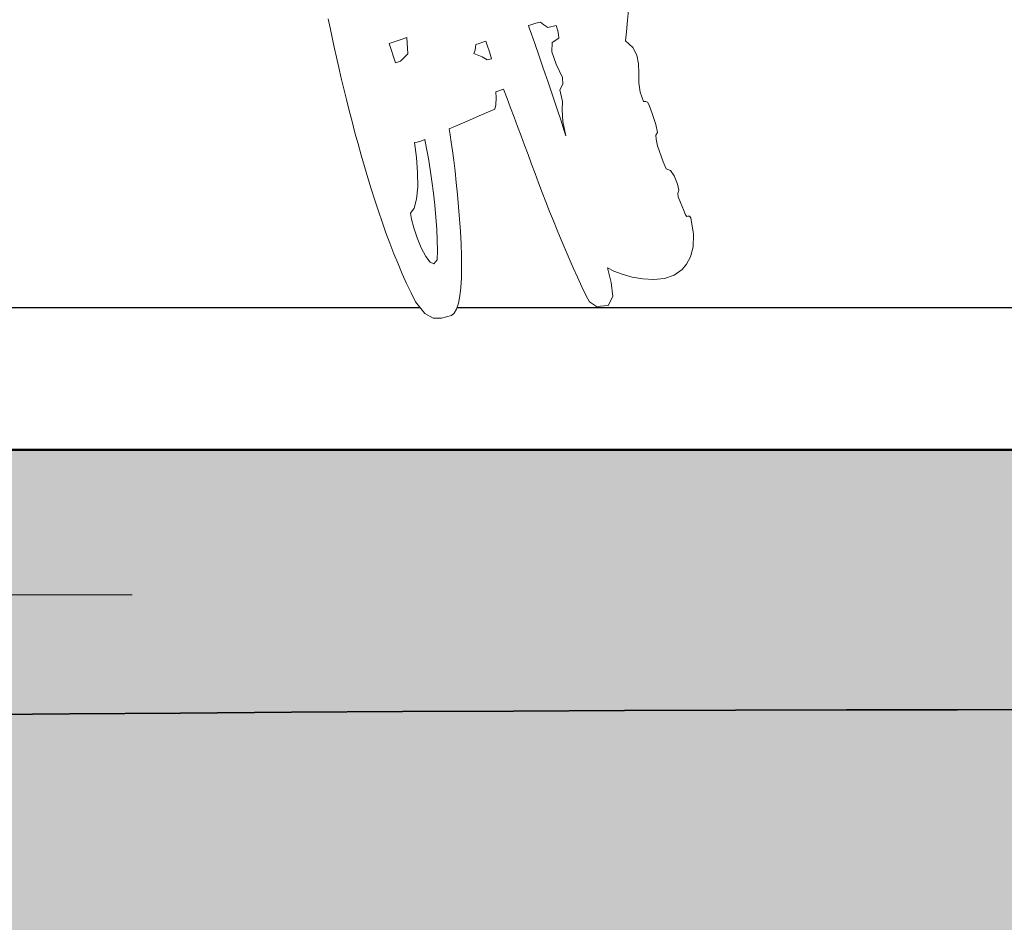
# Model space of a CAD drawing. Header units: millimetres. Extents: x -878215 to -835501, y 145651 to 160658.
# Tile 9 of 16: x -847095 to -846263, y 151701 to 152463. Entities that reach past the tile are written whole.
import ezdxf

# ---------------------------------------------------------------- set-up
doc = ezdxf.new("R2010")
doc.units = ezdxf.units.MM
doc.header["$XCLIPFRAME"] = 2
doc.linetypes.add('Tracejada', pattern=[6.35, 3.175, -3.175])
for name, color, linetype, lineweight in [('A-DETL', 90, 'Continuous', 5), ('A-DETL-GENF', 92, 'Continuous', 5), ('A-FLOR', 192, 'Continuous', 5), ('G-ANNO-DIMS', 111, 'Continuous', 5), ('G-ANNO-REFR', 1, 'Tracejada', 5)]:
    doc.layers.add(name, color=color, linetype=linetype, lineweight=lineweight)
picture_1 = doc.add_image_def('image1.png', size_in_pixel=(1000, 904))
picture_2 = doc.add_image_def('image2.png', size_in_pixel=(1556, 1639))

# ---------------------------------------------------------------- blocks, each defined once
blk = doc.blocks.new('CICLISTA DEFRENTE - CICLISTA DEFRENTE-3531129-TRECHO 1 - CORTE ARQUIBANCADA')
at = {"layer": 'A-DETL-GENF'}
for p, q in [((-846581.53, 152463.06), (-846580.55, 152474.21)), ((-846580.55, 152474.21), (-846581.53, 152463.06)), ((-846834.38, 152464.14), (-846832.78, 152456.39)), ((-846832.78, 152456.39), (-846834.38, 152464.14)), ((-846665.23, 152458.32), (-846663.24, 152459)), ((-846665.23, 152458.32), (-846663.24, 152459)), ((-846664.57, 152456.43), (-846665.23, 152458.32)), ((-846664.57, 152456.43), (-846665.23, 152458.32)), ((-846663.24, 152459), (-846659.03, 152460.34)), ((-846663.24, 152459), (-846659.03, 152460.34)), ((-846659.03, 152460.34), (-846655.19, 152461.3)), ((-846659.03, 152460.34), (-846655.19, 152461.3)), ((-846655.19, 152461.3), (-846652.43, 152459.02)), ((-846655.19, 152461.3), (-846652.43, 152459.02)), ((-846652.43, 152459.02), (-846648.99, 152456.69)), ((-846652.43, 152459.02), (-846648.99, 152456.69)), ((-846648.99, 152456.69), (-846641.96, 152458.53)), ((-846648.99, 152456.69), (-846641.96, 152458.53)), ((-846641.96, 152458.53), (-846640.49, 152454.01)), ((-846641.96, 152458.53), (-846640.49, 152454.01)), ((-846582.45, 152453.23), (-846581.53, 152463.06)), ((-846581.53, 152463.06), (-846582.45, 152453.23)), ((-846832.78, 152456.39), (-846831.08, 152448.37)), ((-846831.08, 152448.37), (-846832.78, 152456.39)), ((-846831.08, 152448.37), (-846829.3, 152440.11)), ((-846829.3, 152440.11), (-846831.08, 152448.37)), ((-846772.85, 152446.63), (-846768.12, 152448.28)), ((-846772.85, 152446.63), (-846768.12, 152448.28)), ((-846768.12, 152448.28), (-846767.1, 152434.4)), ((-846768.12, 152448.28), (-846767.1, 152434.4)), ((-846662.75, 152451.23), (-846664.57, 152456.43)), ((-846662.75, 152451.23), (-846664.57, 152456.43)), ((-846660.02, 152443.37), (-846662.75, 152451.23)), ((-846660.02, 152443.37), (-846662.75, 152451.23)), ((-846640.49, 152454.01), (-846639.79, 152450.81)), ((-846640.49, 152454.01), (-846639.79, 152450.81)), ((-846639.79, 152450.81), (-846639.61, 152447.85)), ((-846639.79, 152450.81), (-846639.61, 152447.85)), ((-846583.25, 152445.51), (-846582.45, 152453.23)), ((-846582.45, 152453.23), (-846583.25, 152445.51)), ((-846829.3, 152440.11), (-846827.43, 152431.62)), ((-846827.43, 152431.62), (-846829.3, 152440.11)), ((-846783.07, 152443.37), (-846779.62, 152444.45)), ((-846783.07, 152443.37), (-846779.62, 152444.45)), ((-846781.68, 152439.11), (-846783.07, 152443.37)), ((-846781.68, 152439.11), (-846783.07, 152443.37)), ((-846779.62, 152444.45), (-846772.85, 152446.63)), ((-846779.62, 152444.45), (-846772.85, 152446.63)), ((-846710.44, 152437.48), (-846710.1, 152440.08)), ((-846710.44, 152437.48), (-846710.1, 152440.08)), ((-846710.1, 152440.08), (-846709.84, 152442.3)), ((-846710.1, 152440.08), (-846709.84, 152442.3)), ((-846709.84, 152442.3), (-846706.87, 152443.27)), ((-846709.84, 152442.3), (-846706.87, 152443.27)), ((-846706.87, 152443.27), (-846703.71, 152444.33)), ((-846706.87, 152443.27), (-846703.71, 152444.33)), ((-846703.71, 152444.33), (-846701.3, 152445.29)), ((-846703.71, 152444.33), (-846701.3, 152445.29)), ((-846701.3, 152445.29), (-846700.22, 152441.8)), ((-846701.3, 152445.29), (-846700.22, 152441.8)), ((-846700.22, 152441.8), (-846698.33, 152436.26)), ((-846700.22, 152441.8), (-846698.33, 152436.26)), ((-846656.6, 152433.52), (-846660.02, 152443.37)), ((-846656.6, 152433.52), (-846660.02, 152443.37)), ((-846645.36, 152444.03), (-846645.4, 152436.17)), ((-846645.36, 152444.03), (-846645.4, 152436.17)), ((-846639.61, 152447.85), (-846645.36, 152444.03)), ((-846639.61, 152447.85), (-846645.36, 152444.03)), ((-846576.99, 152439.9), (-846583.25, 152445.51)), ((-846583.25, 152445.51), (-846576.99, 152439.9)), ((-846573.67, 152433.31), (-846576.99, 152439.9)), ((-846576.99, 152439.9), (-846573.67, 152433.31)), ((-846827.43, 152431.62), (-846825.47, 152422.94)), ((-846825.47, 152422.94), (-846827.43, 152431.62)), ((-846779.11, 152431.2), (-846781.68, 152439.11)), ((-846779.11, 152431.2), (-846781.68, 152439.11)), ((-846767.1, 152434.4), (-846773.48, 152428.29)), ((-846767.1, 152434.4), (-846773.48, 152428.29)), ((-846711.55, 152434.83), (-846710.44, 152437.48)), ((-846711.55, 152434.83), (-846710.44, 152437.48)), ((-846708.52, 152433.73), (-846711.55, 152434.83)), ((-846708.52, 152433.73), (-846711.55, 152434.83)), ((-846704.26, 152432.02), (-846708.52, 152433.73)), ((-846704.26, 152432.02), (-846708.52, 152433.73)), ((-846700.24, 152429.5), (-846704.26, 152432.02)), ((-846700.24, 152429.5), (-846704.26, 152432.02)), ((-846698.33, 152436.26), (-846696.39, 152430.35)), ((-846698.33, 152436.26), (-846696.39, 152430.35)), ((-846652.75, 152422.36), (-846656.6, 152433.52)), ((-846652.75, 152422.36), (-846656.6, 152433.52)), ((-846645.4, 152436.17), (-846641.8, 152425.82)), ((-846645.4, 152436.17), (-846641.8, 152425.82)), ((-846572.36, 152425.99), (-846573.67, 152433.31)), ((-846573.67, 152433.31), (-846572.36, 152425.99)), ((-846777.73, 152426.93), (-846779.11, 152431.2)), ((-846777.73, 152426.93), (-846779.11, 152431.2)), ((-846773.48, 152428.29), (-846777.73, 152426.93)), ((-846773.48, 152428.29), (-846777.73, 152426.93)), ((-846698.96, 152429.67), (-846700.24, 152429.5)), ((-846698.96, 152429.67), (-846700.24, 152429.5)), ((-846697.53, 152430.03), (-846698.96, 152429.67)), ((-846697.53, 152430.03), (-846698.96, 152429.67)), ((-846696.39, 152430.35), (-846697.53, 152430.03)), ((-846696.39, 152430.35), (-846697.53, 152430.03)), ((-846641.8, 152425.82), (-846636.62, 152414.55)), ((-846641.8, 152425.82), (-846636.62, 152414.55)), ((-846572.09, 152418.18), (-846572.36, 152425.99)), ((-846572.36, 152425.99), (-846572.09, 152418.18)), ((-846825.47, 152422.94), (-846823.42, 152414.08)), ((-846823.42, 152414.08), (-846825.47, 152422.94)), ((-846648.7, 152410.56), (-846652.75, 152422.36)), ((-846648.7, 152410.56), (-846652.75, 152422.36)), ((-846571.92, 152410.12), (-846572.09, 152418.18)), ((-846572.09, 152418.18), (-846571.92, 152410.12)), ((-846823.42, 152414.08), (-846821.29, 152405.06)), ((-846821.29, 152405.06), (-846823.42, 152414.08)), ((-846644.69, 152398.77), (-846648.7, 152410.56)), ((-846644.69, 152398.77), (-846648.7, 152410.56)), ((-846636.38, 152408.91), (-846638.85, 152404.04)), ((-846636.38, 152408.91), (-846638.85, 152404.04)), ((-846636.62, 152414.55), (-846636.38, 152408.91)), ((-846636.62, 152414.55), (-846636.38, 152408.91)), ((-846570.9, 152402.07), (-846571.92, 152410.12)), ((-846571.92, 152410.12), (-846570.9, 152402.07)), ((-846821.29, 152405.06), (-846819.06, 152395.9)), ((-846819.06, 152395.9), (-846821.29, 152405.06)), ((-846692.98, 152402.38), (-846691.12, 152402.99)), ((-846691.12, 152402.99), (-846692.98, 152402.38)), ((-846692.58, 152397.38), (-846692.98, 152402.38)), ((-846692.98, 152402.38), (-846692.58, 152397.38)), ((-846691.12, 152402.99), (-846688.93, 152403.84)), ((-846688.93, 152403.84), (-846691.12, 152402.99)), ((-846688.93, 152403.84), (-846686.36, 152404.73)), ((-846686.36, 152404.73), (-846688.93, 152403.84)), ((-846686.36, 152404.73), (-846683.37, 152396.89)), ((-846683.37, 152396.89), (-846686.36, 152404.73)), ((-846640.96, 152387.68), (-846644.69, 152398.77)), ((-846640.96, 152387.68), (-846644.69, 152398.77)), ((-846638.85, 152404.04), (-846636.62, 152394.27)), ((-846638.85, 152404.04), (-846636.62, 152394.27)), ((-846568.09, 152394.27), (-846570.9, 152402.07)), ((-846570.9, 152402.07), (-846568.09, 152394.27)), ((-846819.06, 152395.9), (-846816.75, 152386.64)), ((-846816.75, 152386.64), (-846819.06, 152395.9)), ((-846693.62, 152387.65), (-846692.74, 152391.38)), ((-846692.74, 152391.38), (-846693.62, 152387.65)), ((-846692.74, 152391.38), (-846692.58, 152397.38)), ((-846692.58, 152397.38), (-846692.74, 152391.38)), ((-846683.37, 152396.89), (-846680.4, 152389.02)), ((-846680.4, 152389.02), (-846683.37, 152396.89)), ((-846636.62, 152394.27), (-846636.9, 152387.27)), ((-846636.62, 152394.27), (-846636.9, 152387.27)), ((-846566.16, 152394.15), (-846568.09, 152394.27)), ((-846568.09, 152394.27), (-846566.16, 152394.15)), ((-846564.69, 152393.61), (-846566.16, 152394.15)), ((-846566.16, 152394.15), (-846564.69, 152393.61)), ((-846563.18, 152391.07), (-846564.69, 152393.61)), ((-846564.69, 152393.61), (-846563.18, 152391.07)), ((-846560.69, 152384.19), (-846563.18, 152391.07)), ((-846563.18, 152391.07), (-846560.69, 152384.19)), ((-846816.75, 152386.64), (-846814.35, 152377.28)), ((-846814.35, 152377.28), (-846816.75, 152386.64)), ((-846717.02, 152377.75), (-846705.03, 152382.89)), ((-846705.03, 152382.89), (-846717.02, 152377.75)), ((-846705.03, 152382.89), (-846693.62, 152387.65)), ((-846693.62, 152387.65), (-846705.03, 152382.89)), ((-846680.4, 152389.02), (-846677.45, 152381.12)), ((-846677.45, 152381.12), (-846680.4, 152389.02)), ((-846637.75, 152377.95), (-846640.96, 152387.68)), ((-846637.75, 152377.95), (-846640.96, 152387.68)), ((-846636.9, 152387.27), (-846636.13, 152377.22)), ((-846636.9, 152387.27), (-846636.13, 152377.22)), ((-846557.63, 152374.89), (-846560.69, 152384.19)), ((-846560.69, 152384.19), (-846557.63, 152374.89)), ((-846814.35, 152377.28), (-846811.87, 152367.85)), ((-846811.87, 152367.85), (-846814.35, 152377.28)), ((-846732.26, 152371.22), (-846726.97, 152373.45)), ((-846726.97, 152373.45), (-846732.26, 152371.22)), ((-846726.97, 152373.45), (-846717.02, 152377.75)), ((-846717.02, 152377.75), (-846726.97, 152373.45)), ((-846677.45, 152381.12), (-846674.5, 152373.2)), ((-846674.5, 152373.2), (-846677.45, 152381.12)), ((-846635.3, 152370.25), (-846637.75, 152377.95)), ((-846635.3, 152370.25), (-846637.75, 152377.95)), ((-846636.13, 152377.22), (-846633.84, 152365.24)), ((-846636.13, 152377.22), (-846633.84, 152365.24)), ((-846556.14, 152368.01), (-846557.63, 152374.89)), ((-846557.63, 152374.89), (-846556.14, 152368.01)), ((-846811.87, 152367.85), (-846809.3, 152358.37)), ((-846809.3, 152358.37), (-846811.87, 152367.85)), ((-846731.42, 152366.2), (-846732.26, 152371.22)), ((-846732.26, 152371.22), (-846731.42, 152366.2)), ((-846730.48, 152359.95), (-846731.42, 152366.2)), ((-846731.42, 152366.2), (-846730.48, 152359.95)), ((-846674.5, 152373.2), (-846671.55, 152365.27)), ((-846671.55, 152365.27), (-846674.5, 152373.2)), ((-846671.55, 152365.27), (-846668.6, 152357.31)), ((-846668.6, 152357.31), (-846671.55, 152365.27)), ((-846633.84, 152365.24), (-846635.3, 152370.25)), ((-846633.84, 152365.24), (-846635.3, 152370.25)), ((-846557.75, 152365.8), (-846556.14, 152368.01)), ((-846556.14, 152368.01), (-846557.75, 152365.8)), ((-846557.51, 152362.54), (-846557.75, 152365.8)), ((-846557.75, 152365.8), (-846557.51, 152362.54)), ((-846809.3, 152358.37), (-846806.64, 152348.86)), ((-846806.64, 152348.86), (-846809.3, 152358.37)), ((-846761.51, 152359.47), (-846759.33, 152359.91)), ((-846761.51, 152359.47), (-846759.33, 152359.91)), ((-846759.83, 152346.95), (-846761.51, 152359.47)), ((-846759.83, 152346.95), (-846761.51, 152359.47)), ((-846759.33, 152359.91), (-846756.21, 152360.82)), ((-846759.33, 152359.91), (-846756.21, 152360.82)), ((-846756.21, 152360.82), (-846752.75, 152362.25)), ((-846756.21, 152360.82), (-846752.75, 152362.25)), ((-846752.75, 152362.25), (-846751.32, 152354.61)), ((-846752.75, 152362.25), (-846751.32, 152354.61)), ((-846729.46, 152352.62), (-846730.48, 152359.95)), ((-846730.48, 152359.95), (-846729.46, 152352.62)), ((-846668.6, 152357.31), (-846665.65, 152349.35)), ((-846665.65, 152349.35), (-846668.6, 152357.31)), ((-846556.14, 152356.91), (-846557.51, 152362.54)), ((-846557.51, 152362.54), (-846556.14, 152356.91)), ((-846551.61, 152343.23), (-846556.14, 152356.91)), ((-846556.14, 152356.91), (-846551.61, 152343.23)), ((-846806.64, 152348.86), (-846803.9, 152339.35)), ((-846803.9, 152339.35), (-846806.64, 152348.86)), ((-846751.32, 152354.61), (-846749.83, 152346.05)), ((-846751.32, 152354.61), (-846749.83, 152346.05)), ((-846728.39, 152344.38), (-846729.46, 152352.62)), ((-846729.46, 152352.62), (-846728.39, 152344.38)), ((-846665.65, 152349.35), (-846662.67, 152341.37)), ((-846662.67, 152341.37), (-846665.65, 152349.35)), ((-846758.93, 152334.17), (-846759.83, 152346.95)), ((-846758.93, 152334.17), (-846759.83, 152346.95)), ((-846749.83, 152346.05), (-846748.35, 152336.75)), ((-846749.83, 152346.05), (-846748.35, 152336.75)), ((-846727.31, 152335.37), (-846728.39, 152344.38)), ((-846728.39, 152344.38), (-846727.31, 152335.37)), ((-846662.67, 152341.37), (-846659.68, 152333.38)), ((-846659.68, 152333.38), (-846662.67, 152341.37)), ((-846548.93, 152337.29), (-846551.61, 152343.23)), ((-846551.61, 152343.23), (-846548.93, 152337.29)), ((-846803.9, 152339.35), (-846801.08, 152329.85)), ((-846801.08, 152329.85), (-846803.9, 152339.35)), ((-846758.89, 152322.09), (-846758.93, 152334.17)), ((-846758.89, 152322.09), (-846758.93, 152334.17)), ((-846748.35, 152336.75), (-846746.92, 152326.93)), ((-846748.35, 152336.75), (-846746.92, 152326.93)), ((-846726.24, 152325.75), (-846727.31, 152335.37)), ((-846727.31, 152335.37), (-846726.24, 152325.75)), ((-846659.68, 152333.38), (-846656.67, 152325.39)), ((-846656.67, 152325.39), (-846659.68, 152333.38)), ((-846545.25, 152335.99), (-846548.93, 152337.29)), ((-846548.93, 152337.29), (-846545.25, 152335.99)), ((-846542.19, 152331.44), (-846545.25, 152335.99)), ((-846545.25, 152335.99), (-846542.19, 152331.44)), ((-846801.08, 152329.85), (-846798.16, 152320.39)), ((-846798.16, 152320.39), (-846801.08, 152329.85)), ((-846746.92, 152326.93), (-846745.6, 152316.79)), ((-846746.92, 152326.93), (-846745.6, 152316.79)), ((-846725.21, 152315.67), (-846726.24, 152325.75)), ((-846726.24, 152325.75), (-846725.21, 152315.67)), ((-846656.67, 152325.39), (-846653.62, 152317.39)), ((-846653.62, 152317.39), (-846656.67, 152325.39)), ((-846539.42, 152324.32), (-846542.19, 152331.44)), ((-846542.19, 152331.44), (-846539.42, 152324.32)), ((-846538.21, 152319.34), (-846539.42, 152324.32)), ((-846539.42, 152324.32), (-846538.21, 152319.34)), ((-846798.16, 152320.39), (-846795.17, 152310.99)), ((-846795.17, 152310.99), (-846798.16, 152320.39)), ((-846759.81, 152311.7), (-846758.89, 152322.09)), ((-846759.81, 152311.7), (-846758.89, 152322.09)), ((-846745.6, 152316.79), (-846744.42, 152306.52)), ((-846745.6, 152316.79), (-846744.42, 152306.52)), ((-846724.27, 152305.29), (-846725.21, 152315.67)), ((-846725.21, 152315.67), (-846724.27, 152305.29)), ((-846653.62, 152317.39), (-846650.54, 152309.39)), ((-846650.54, 152309.39), (-846653.62, 152317.39)), ((-846539.19, 152316.53), (-846538.21, 152319.34)), ((-846538.21, 152319.34), (-846539.19, 152316.53)), ((-846538.71, 152313.68), (-846539.19, 152316.53)), ((-846539.19, 152316.53), (-846538.71, 152313.68)), ((-846795.17, 152310.99), (-846792.09, 152301.67)), ((-846792.09, 152301.67), (-846795.17, 152310.99)), ((-846761.79, 152303.98), (-846759.81, 152311.7)), ((-846761.79, 152303.98), (-846759.81, 152311.7)), ((-846650.54, 152309.39), (-846647.41, 152301.4)), ((-846647.41, 152301.4), (-846650.54, 152309.39)), ((-846536.71, 152308.88), (-846538.71, 152313.68)), ((-846538.71, 152313.68), (-846536.71, 152308.88)), ((-846534.14, 152301.99), (-846536.71, 152308.88)), ((-846536.71, 152308.88), (-846534.14, 152301.99)), ((-846792.09, 152301.67), (-846788.93, 152292.45)), ((-846788.93, 152292.45), (-846792.09, 152301.67)), ((-846764.92, 152299.91), (-846761.79, 152303.98)), ((-846764.92, 152299.91), (-846761.79, 152303.98)), ((-846764.19, 152294.85), (-846764.92, 152299.91)), ((-846764.19, 152294.85), (-846764.92, 152299.91)), ((-846744.42, 152306.52), (-846743.44, 152296.33)), ((-846744.42, 152306.52), (-846743.44, 152296.33)), ((-846723.43, 152294.77), (-846724.27, 152305.29)), ((-846724.27, 152305.29), (-846723.43, 152294.77)), ((-846647.41, 152301.4), (-846644.24, 152293.4)), ((-846644.24, 152293.4), (-846647.41, 152301.4)), ((-846532.66, 152298.33), (-846534.14, 152301.99)), ((-846534.14, 152301.99), (-846532.66, 152298.33)), ((-846788.93, 152292.45), (-846785.68, 152283.36)), ((-846785.68, 152283.36), (-846788.93, 152292.45)), ((-846762.23, 152287.47), (-846764.19, 152294.85)), ((-846762.23, 152287.47), (-846764.19, 152294.85)), ((-846743.44, 152296.33), (-846742.71, 152286.43)), ((-846743.44, 152296.33), (-846742.71, 152286.43)), ((-846722.73, 152284.25), (-846723.43, 152294.77)), ((-846723.43, 152294.77), (-846722.73, 152284.25)), ((-846644.24, 152293.4), (-846641.02, 152285.42)), ((-846641.02, 152285.42), (-846644.24, 152293.4)), ((-846531.38, 152297.14), (-846532.66, 152298.33)), ((-846532.66, 152298.33), (-846531.38, 152297.14)), ((-846530.54, 152297.33), (-846531.38, 152297.14)), ((-846531.38, 152297.14), (-846530.54, 152297.33)), ((-846529.29, 152297.23), (-846530.54, 152297.33)), ((-846530.54, 152297.33), (-846529.29, 152297.23)), ((-846528.17, 152295.86), (-846529.29, 152297.23)), ((-846529.29, 152297.23), (-846528.17, 152295.86)), ((-846525.79, 152282.11), (-846528.17, 152295.86)), ((-846528.17, 152295.86), (-846525.79, 152282.11)), ((-846785.68, 152283.36), (-846782.35, 152274.41)), ((-846782.35, 152274.41), (-846785.68, 152283.36)), ((-846759.35, 152278.96), (-846762.23, 152287.47)), ((-846759.35, 152278.96), (-846762.23, 152287.47)), ((-846742.71, 152286.43), (-846742.28, 152277)), ((-846742.71, 152286.43), (-846742.28, 152277)), ((-846722.21, 152273.89), (-846722.73, 152284.25)), ((-846722.73, 152284.25), (-846722.21, 152273.89)), ((-846641.02, 152285.42), (-846637.74, 152277.44)), ((-846637.74, 152277.44), (-846641.02, 152285.42)), ((-846526.09, 152271.31), (-846525.79, 152282.11)), ((-846525.79, 152282.11), (-846526.09, 152271.31)), ((-846782.35, 152274.41), (-846778.94, 152265.63)), ((-846778.94, 152265.63), (-846782.35, 152274.41)), ((-846755.87, 152270.48), (-846759.35, 152278.96)), ((-846755.87, 152270.48), (-846759.35, 152278.96)), ((-846742.28, 152277), (-846742.2, 152268.27)), ((-846742.28, 152277), (-846742.2, 152268.27)), ((-846721.88, 152263.85), (-846722.21, 152273.89)), ((-846722.21, 152273.89), (-846721.88, 152263.85)), ((-846637.74, 152277.44), (-846634.4, 152269.47)), ((-846634.4, 152269.47), (-846637.74, 152277.44)), ((-846778.94, 152265.63), (-846775.44, 152257.04)), ((-846775.44, 152257.04), (-846778.94, 152265.63)), ((-846752.13, 152263.22), (-846755.87, 152270.48)), ((-846752.13, 152263.22), (-846755.87, 152270.48)), ((-846742.2, 152268.27), (-846742.51, 152260.42)), ((-846742.2, 152268.27), (-846742.51, 152260.42)), ((-846634.4, 152269.47), (-846630.99, 152261.52)), ((-846630.99, 152261.52), (-846634.4, 152269.47)), ((-846528.3, 152263.03), (-846526.09, 152271.31)), ((-846526.09, 152271.31), (-846528.3, 152263.03)), ((-846775.44, 152257.04), (-846771.87, 152248.65)), ((-846771.87, 152248.65), (-846775.44, 152257.04)), ((-846748.44, 152258.34), (-846752.13, 152263.22)), ((-846748.44, 152258.34), (-846752.13, 152263.22)), ((-846745.12, 152257.01), (-846748.44, 152258.34)), ((-846745.12, 152257.01), (-846748.44, 152258.34)), ((-846742.51, 152260.42), (-846745.12, 152257.01)), ((-846742.51, 152260.42), (-846745.12, 152257.01)), ((-846721.79, 152254.28), (-846721.88, 152263.85)), ((-846721.88, 152263.85), (-846721.79, 152254.28)), ((-846630.99, 152261.52), (-846627.5, 152253.58)), ((-846627.5, 152253.58), (-846630.99, 152261.52)), ((-846531.66, 152256.84), (-846528.3, 152263.03)), ((-846528.3, 152263.03), (-846531.66, 152256.84)), ((-846771.87, 152248.65), (-846768.21, 152240.5)), ((-846768.21, 152240.5), (-846771.87, 152248.65)), ((-846721.97, 152245.34), (-846721.79, 152254.28)), ((-846721.79, 152254.28), (-846721.97, 152245.34)), ((-846627.5, 152253.58), (-846623.94, 152245.66)), ((-846623.94, 152245.66), (-846627.5, 152253.58)), ((-846595.5, 152241.43), (-846598.41, 152253.8)), ((-846598.41, 152253.8), (-846593.11, 152251)), ((-846593.11, 152251), (-846598.41, 152253.8)), ((-846598.41, 152253.8), (-846595.5, 152241.43)), ((-846593.11, 152251), (-846586.05, 152248.26)), ((-846586.05, 152248.26), (-846593.11, 152251)), ((-846542.27, 152247.48), (-846535.43, 152252.31)), ((-846535.43, 152252.31), (-846542.27, 152247.48)), ((-846535.43, 152252.31), (-846531.66, 152256.84)), ((-846531.66, 152256.84), (-846535.43, 152252.31)), ((-846768.21, 152240.5), (-846764.47, 152232.61)), ((-846764.47, 152232.61), (-846768.21, 152240.5)), ((-846722.44, 152237.17), (-846721.97, 152245.34)), ((-846721.97, 152245.34), (-846722.44, 152237.17)), ((-846623.94, 152245.66), (-846620.29, 152237.77)), ((-846620.29, 152237.77), (-846623.94, 152245.66)), ((-846594.06, 152229.39), (-846595.5, 152241.43)), ((-846595.5, 152241.43), (-846594.06, 152229.39)), ((-846586.05, 152248.26), (-846577.73, 152245.92)), ((-846577.73, 152245.92), (-846586.05, 152248.26)), ((-846577.73, 152245.92), (-846568.68, 152244.33)), ((-846568.68, 152244.33), (-846577.73, 152245.92)), ((-846568.68, 152244.33), (-846559.41, 152243.83)), ((-846559.41, 152243.83), (-846568.68, 152244.33)), ((-846559.41, 152243.83), (-846550.43, 152244.77)), ((-846550.43, 152244.77), (-846559.41, 152243.83)), ((-846550.43, 152244.77), (-846542.27, 152247.48)), ((-846542.27, 152247.48), (-846550.43, 152244.77)), ((-846764.47, 152232.61), (-846760.65, 152224.98)), ((-846760.65, 152224.98), (-846764.47, 152232.61)), ((-846723.24, 152229.94), (-846722.44, 152237.17)), ((-846722.44, 152237.17), (-846723.24, 152229.94)), ((-846620.29, 152237.77), (-846616.55, 152229.89)), ((-846616.55, 152229.89), (-846620.29, 152237.77)), ((-846760.65, 152224.98), (-846752.73, 152215.05)), ((-846752.73, 152215.05), (-846760.65, 152224.98)), ((-846725.95, 152218.9), (-846724.4, 152223.8)), ((-846724.4, 152223.8), (-846725.95, 152218.9)), ((-846724.4, 152223.8), (-846723.24, 152229.94)), ((-846723.24, 152229.94), (-846724.4, 152223.8)), ((-846616.55, 152229.89), (-846613.59, 152224.86)), ((-846613.59, 152224.86), (-846616.55, 152229.89)), ((-846613.59, 152224.86), (-846607.78, 152220.91)), ((-846607.78, 152220.91), (-846613.59, 152224.86)), ((-846597.98, 152221.99), (-846594.06, 152229.39)), ((-846594.06, 152229.39), (-846597.98, 152221.99)), ((-846730.34, 152213.45), (-846727.92, 152215.4)), ((-846727.92, 152215.4), (-846730.34, 152213.45)), ((-846727.92, 152215.4), (-846725.95, 152218.9)), ((-846725.95, 152218.9), (-846727.92, 152215.4)), ((-846607.78, 152220.91), (-846597.98, 152221.99)), ((-846597.98, 152221.99), (-846607.78, 152220.91)), ((-846752.73, 152215.05), (-846745.81, 152211.13)), ((-846745.81, 152211.13), (-846752.73, 152215.05)), ((-846745.81, 152211.13), (-846738.74, 152211.26)), ((-846738.74, 152211.26), (-846745.81, 152211.13)), ((-846738.74, 152211.26), (-846730.34, 152213.45)), ((-846730.34, 152213.45), (-846738.74, 152211.26))]:
    blk.add_line(p, q, dxfattribs=at)
blk = doc.blocks.new('Elevações de ponto - CORTE-427733-TRECHO 1 - CORTE ARQUIBANCADA')
at = {"layer": 'G-ANNO-DIMS'}
blk.add_hatch(color=256, dxfattribs=at).paths.add_polyline_path([(-861483.19, 149459.85), (-861543.04, 149400), (-861543.04, 149459.85)], flags=0)
for p, q in [((-861543.04, 149760.96), (-861543.04, 149400)), ((-861659.19, 149642.55), (-860909.19, 149642.55)), ((-861602.9, 149459.85), (-861543.04, 149459.85)), ((-861543.04, 149400), (-861602.9, 149459.85)), ((-861602.9, 149459.85), (-861543.04, 149400)), ((-861543.04, 149459.85), (-861602.9, 149459.85)), ((-861543.04, 149400), (-861543.04, 149459.85)), ((-861483.19, 149459.85), (-861543.04, 149459.85)), ((-861543.04, 149459.85), (-861543.04, 149400)), ((-861543.04, 149400), (-861483.19, 149459.85))]:
    blk.add_line(p, q, dxfattribs=at)

msp = doc.modelspace()

# ---------------------------------------------------------------- hatches: boundary and pattern name
at = {"layer": 'A-DETL-GENF'}
h = msp.add_hatch(dxfattribs=at)
h.set_pattern_fill('FP1_6', style=0, pattern_type=2)
h.set_pattern_definition([(0, (-858363.95, 150900), (127, 127), [38.1, -88.9]), (0, (-858287.75, 150912.7), (127, 127), [31.75, -95.25]), (0, (-858294.1, 150919.05), (127, 127), [25.4, -101.6]), (0, (-858332.2, 150950.8), (127, 127), [19.05, -19.05, 25.4, -63.5]), (0, (-858332.2, 150957.15), (127, 127), [25.4, -6.35, 31.75, -63.5]), (0, (-858389.35, 150982.55), (127, 127), [31.75, -95.25]), (0, (-858268.7, 150988.9), (127, 127), [31.75, -95.25]), (90, (-858389.35, 150925.4), (-127, 127), [19.05, -107.95]), (90, (-858370.3, 151020.65), (-127, 127), [12.7, -114.3]), (90, (-858363.95, 150900), (-127, 127), [19.05, -107.95]), (90, (-858351.25, 151014.3), (-127, 127), [6.35, -120.65]), (90, (-858344.9, 150963.5), (-127, 127), [19.05, -107.95]), (90, (-858332.2, 150919.05), (-127, 127), [31.75, -95.25]), (90, (-858319.5, 151007.95), (-127, 127), [19.05, -107.95]), (90, (-858306.8, 150957.15), (-127, 127), [25.4, -101.6]), (90, (-858300.45, 150957.15), (-127, 127), [25.4, -101.6]), (90, (-858287.75, 150900), (-127, 127), [12.7, -114.3]), (90, (-858268.7, 150919.05), (-127, 127), [31.75, -95.25]), (45, (-858376.65, 150912.7), (0, 127.0006), [53.882, -125.724]), (45, (-858363.95, 150919.05), (0, 127.0006), [26.941, -152.664]), (45, (-858306.8, 150988.9), (0, 127.0006), [35.921, -143.684]), (45, (-858306.8, 150995.25), (0, 127.0006), [26.941, -152.664]), (135, (-858351.25, 150982.55), (-127.0006, 1e-14), [8.98, -170.625]), (135, (-858376.65, 150912.7), (-127.0006, 1e-14), [17.96, -161.645]), (135, (-858338.55, 150950.8), (-127.0006, 1e-14), [17.96, -161.645]), (135, (-858306.8, 150982.55), (-127.0006, 1e-14), [17.96, -161.645]), (135, (-858268.7, 151007.95), (-127.0006, 1e-14), [26.941, -152.664]), (135, (-858268.7, 151001.6), (-127.0006, 1e-14), [17.96, -161.645]), (135, (-858275.05, 151014.3), (-127.0006, 1e-14), [17.96, -161.645]), (135, (-858313.15, 150900), (-127.0006, 1e-14), [26.941, -152.664]), (26.565, (-858275.05, 150976.2), (126.99972, -0.00011), [14.199, -269.782]), (26.565, (-858306.8, 150944.45), (126.99972, -0.00011), [14.199, -269.782]), (26.565, (-858351.25, 150982.55), (126.99972, -0.00011), [28.397, -255.583]), (26.565, (-858344.9, 151014.3), (126.99972, -0.00011), [28.397, -255.583]), (26.565, (-858344.9, 150982.55), (126.99972, -0.00011), [28.397, -255.583]), (26.565, (-858268.7, 151007.95), (126.99972, -0.00011), [28.397, -255.583]), (26.565, (-858389.35, 150944.45), (126.99972, -0.00011), [42.597, -241.384]), (26.565, (-858389.35, 150950.8), (126.99972, -0.00011), [42.597, -241.384]), (26.565, (-858389.35, 151001.6), (126.99972, -0.00011), [42.597, -241.384]), (63.435, (-858325.85, 150995.25), (-0.00011, 126.99972), [14.199, -269.782]), (63.435, (-858268.7, 150988.9), (-0.00011, 126.99972), [14.199, -170.392, 28.397, -70.993]), (63.435, (-858281.4, 150976.2), (-0.00011, 126.99972), [28.397, -255.583]), (63.435, (-858357.6, 150988.9), (-0.00011, 126.99972), [28.397, -255.583]), (63.435, (-858363.95, 150988.9), (-0.00011, 126.99972), [28.397, -255.583]), (63.435, (-858319.5, 151001.6), (-0.00011, 126.99972), [42.597, -241.384]), (116.565, (-858351.25, 150969.85), (0.00011, 126.99972), [14.199, -269.782]), (116.565, (-858268.7, 150957.15), (0.00011, 126.99972), [14.199, -269.782]), (116.565, (-858294.1, 150919.05), (0.00011, 126.99972), [28.397, -255.583]), (116.565, (-858300.45, 150925.4), (0.00011, 126.99972), [28.397, -255.583]), (116.565, (-858287.75, 151014.3), (0.00011, 126.99972), [28.397, -255.583]), (116.565, (-858389.35, 150950.8), (0.00011, 126.99972), [28.397, -255.583]), (116.565, (-858325.85, 150900), (0.00011, 126.99972), [42.597, -241.384]), (153.435, (-858281.4, 150976.2), (-126.99972, -0.00011), [28.397, -255.583]), (153.435, (-858275.05, 150969.85), (-126.99972, -0.00011), [28.397, -255.583]), (153.435, (-858370.3, 150906.35), (-126.99972, -0.00011), [14.199, -269.782]), (153.435, (-858332.2, 150957.15), (-126.99972, -0.00011), [14.199, -269.782]), (153.435, (-858306.8, 150995.25), (-126.99972, -0.00011), [14.199, -269.782])])
h.paths.add_polyline_path([(-852115.222, 151730), (-850915.946, 151784.162), (-849716.188, 151826.293), (-848516.067, 151856.39), (-847315.705, 151874.449), (-846115.222, 151880.469), (-844914.739, 151874.449), (-843714.377, 151856.39), (-842514.256, 151826.293), (-841314.498, 151784.162), (-840115.222, 151730), (-840115.222, 152000), (-838972.314, 152000), (-838972.509, 152100), (-847958.153, 152100), (-847958.153, 152230), (-847963.667, 152230), (-847963.667, 152250), (-848082.36, 152249.924), (-848115.642, 152200), (-849795.689, 152200.069), (-849828.976, 152250), (-850082.347, 152249.924), (-850115.629, 152200), (-851795.676, 152200.069), (-851828.963, 152250), (-852082.359, 152249.924), (-852115.642, 152200), (-853795.688, 152200.069), (-853830.637, 152252.494), (-853830.637, 152000), (-852115.222, 152000), (-852115.222, 151742.971)], flags=0)
h.paths.add_polyline_path([(-851952.932, 151749.776), (-851991.755, 151754.887), (-852027.932, 151769.872), (-852058.998, 151793.71), (-852082.836, 151824.776), (-852097.821, 151860.953), (-852102.932, 151899.776), (-852097.821, 151938.599), (-852082.836, 151974.776), (-852058.998, 152005.842), (-852027.932, 152029.68), (-851991.755, 152044.665), (-851952.932, 152049.776), (-851914.109, 152044.665), (-851877.932, 152029.68), (-851846.866, 152005.842), (-851823.029, 151974.776), (-851808.043, 151938.599), (-851802.932, 151899.776), (-851808.043, 151860.953), (-851823.029, 151824.776), (-851846.866, 151793.71), (-851879.614, 151769.175), (-851914.109, 151754.887)], flags=0)
h = msp.add_hatch(dxfattribs=at)
h.set_pattern_fill('FP1_7', color=252, style=0, pattern_type=2)
h.set_pattern_definition([(315, (-858389.35, 150900), (224.5064, 0), [158.75, -158.75]), (315, (-858347.25, 150942.1), (224.5064, 0), [158.75, -158.75]), (315, (-858305.15, 150984.2), (224.5064, 0), [158.75, -158.75]), (45, (-858277.08, 150984.2), (0, 224.5064), [158.75, -158.75]), (45, (-858234.98, 150942.1), (0, 224.5064), [158.75, -158.75]), (45, (-858192.88, 150900), (0, 224.5064), [158.75, -158.75])])
h.paths.add_polyline_path([(-869163.852, 145654.571), (-866885.845, 145654.571), (-864559.479, 147344.775), (-860148.988, 147344.775), (-852759.258, 150517.654), (-838739.951, 150517.654), (-838739.951, 151480), (-838972.314, 151480), (-838972.314, 152000), (-840115.222, 152000), (-840115.222, 151730), (-841314.498, 151784.162), (-842514.256, 151826.293), (-843714.377, 151856.39), (-844914.739, 151874.449), (-846115.222, 151880.469), (-847315.705, 151874.449), (-848516.067, 151856.39), (-849716.188, 151826.293), (-850953.094, 151782.484), (-852115.222, 151730), (-852115.642, 152000), (-853830.637, 152000), (-853830.637, 151400), (-854079.721, 151400), (-854079.721, 152131.772), (-859845.838, 149300), (-866061.21, 149300), (-866061.21, 148197.699), (-867021.089, 148028.446), (-869529.042, 146206.312), (-870447.293, 145654.571), (-869529.042, 145654.571)], flags=0)

# ---------------------------------------------------------------- linework, layer by layer
at = {"layer": 'A-DETL', "lineweight": 50}
msp.add_line((-839612.509, 152100), (-847835.555, 152100), dxfattribs=at)
at = {"layer": 'A-DETL', "lineweight": 35}
msp.add_arc((-846115.222, 32179.569), 119700.9, 87.12684871, 92.87315129, dxfattribs=at)
at = {"layer": 'A-FLOR', "lineweight": 25}
for p, q in [((-846756.681, 152220), (-847835.555, 152220)), ((-845958.059, 152220), (-846725.601, 152220))]:
    msp.add_line(p, q, dxfattribs=at)

# ---------------------------------------------------------------- block references
at = {"layer": 'A-DETL-GENF'}
msp.add_blockref('CICLISTA DEFRENTE - CICLISTA DEFRENTE-3531129-TRECHO 1 - CORTE ARQUIBANCADA', (0, 0), dxfattribs=at)
at = {"layer": 'G-ANNO-DIMS', "extrusion": (0, 0, -1), "rotation": 180}
msp.add_blockref('Elevações de ponto - CORTE-427733-TRECHO 1 - CORTE ARQUIBANCADA', (-13908.949, 301620), dxfattribs=at)

# ---------------------------------------------------------------- pictures from other files: only their frames are drawn
at = {"layer": 'G-ANNO-REFR'}
image = msp.add_image(picture_2, insert=(-864254.542, 148127.086), size_in_units=(6644.068, 7000), rotation=0, dxfattribs=at)
image.set_boundary_path([(-3269.23113, 2217.7843), (-3269.23113, -1295.4236), (6128.51133, -1295.4236), (6128.51133, 2217.7843), (-3269.23113, 2217.7843)])
image.dxf.flags = 15
image = msp.add_image(picture_1, insert=(-853294.48, 151479.111), size_in_units=(8716.252, 7883.73), rotation=0, dxfattribs=at)
image.set_boundary_path([(-2858.97748, 1571.8125), (-2858.97748, -148.70703), (1744.84116, -148.70703), (1744.84116, 1571.8125), (-2858.97748, 1571.8125)])
image.dxf.flags = 15

doc.saveas('drawing.dxf')
